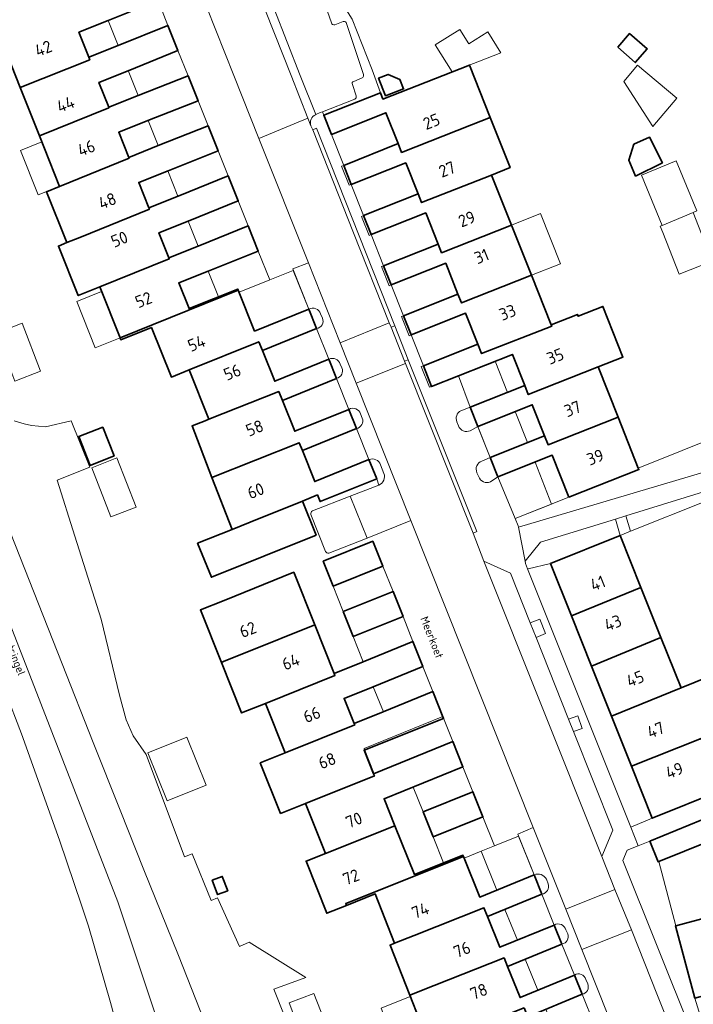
# Model space of a CAD drawing. Header units: metres. Extents: x 149984 to 156489, y 469398 to 478068.
# Tile 235 of 256: x 153636 to 153711, y 471897 to 472006. Entities that reach past the tile are written whole.
import ezdxf
from ezdxf.enums import TextEntityAlignment as Align

# ---------------------------------------------------------------- set-up
doc = ezdxf.new("R2010")
doc.units = ezdxf.units.M
doc.header["$LTSCALE"] = 0.75
for name, color, linetype, lineweight in [('B-WE-GR-BEPLANTING_CULTUUR_HEESTERS-GV', 252, 'Continuous', 18), ('B-WE-GR-BEPLANTING_CULTUUR_ROOS-GV', 252, 'Continuous', 18), ('B-WE-GR-GROENVOORZIENING-GV', 252, 'Continuous', 18), ('B-WE-OG-BEBOUWING-GV', 6, 'Continuous', 35), ('B-WE-OG-BEBOUWING-T18', 1, 'Continuous', 18), ('B-WE-OG-BEBOUWING_LUIFEL-GV', 6, 'Continuous', 18), ('B-WE-OG-BEBOUWING_OVERBOUWING-GV', 6, 'Continuous', 18), ('B-WE-OG-TERREIN_BEGROEID-GV', 252, 'Continuous', 18), ('B-WE-OG-TERREIN_ERF-GV', 252, 'Continuous', 18), ('B-WE-OG-TOPOGRAFIE-T18', 7, 'Continuous', 18), ('B-WE-VH-GESLOTENVERHARDING_ASFALT-GV', 252, 'Continuous', 18), ('B-WE-VH-HALFVERHARDING_GRIND-GV', 252, 'Continuous', 18), ('B-WE-VH-OPENVERHARDING_BETONELEMENT-GV', 252, 'Continuous', 18), ('B-WE-VH-OPENVERHARDING_BETONSTRAATSTEEN-GV', 252, 'Continuous', 18), ('B-WE-VH-OPENVERHARDING_TEGEL-GV', 252, 'Continuous', 18)]:
    doc.layers.add(name, color=color, linetype=linetype, lineweight=lineweight)
doc.styles.add('NLCS-ISO-M500-T18', font='NLCS-ISO.ttf', dxfattribs={"height": 0.9})
doc.styles.add('NLCS-ISO-M750-T18', font='NLCS-ISO.ttf', dxfattribs={"height": 1.35})

msp = doc.modelspace()

# ---------------------------------------------------------------- linework, layer by layer
at = {"layer": 'B-WE-GR-BEPLANTING_CULTUUR_HEESTERS-GV', "flags": 128}
for points in [[(153675.994, 471998.064), (153675.068, 472000.61), (153672.858, 472006.242), (153668.417, 472013.324), (153665.056, 472018.848), (153664.337, 472018.36)], [(153669.884, 472007.741), (153670.535, 472005.848)], [(153670.933, 472005.624), (153671.868, 472005.969)], [(153672.221, 472005.748), (153674.123, 472000.1)], [(153673.981, 471999.707), (153673.03, 471999.317)], [(153672.891, 471998.984), (153673.3, 471997.735)], [(153673.134, 471997.342), (153669.543, 471995.952), (153669.693, 471995.564), (153673.554, 471997.096), (153675.994, 471998.064)], [(153685.989, 471960.506), (153686.825, 471960.963), (153685.97, 471963.11), (153684.925, 471962.728)], [(153666.596, 471892.271), (153664.151, 471898.418), (153667.69, 471899.71), (153661.384, 471903.651), (153660.309, 471903.168), (153657.865, 471908.581), (153657.165, 471908.299), (153655.054, 471913.484), (153654.198, 471913.156), (153649.929, 471924.529), (153648.504, 471926.589), (153647.699, 471928.348), (153646.985, 471931.101), (153644.925, 471939.539), (153641.988, 471948.793), (153640.044, 471955.005), (153643.685, 471956.463), (153641.59, 471961.597), (153638.726, 471960.933), (153637.178, 471961.087), (153636.369, 471961.277), (153635.268, 471961.597)], [(153684.493, 471961.497), (153684.685, 471961.039)], [(153689.045, 471955.387), (153688.194, 471957.524), (153687.276, 471957.134)], [(153686.726, 471955.838), (153686.94, 471955.393)], [(153688.226, 471954.818), (153689.045, 471955.387)], [(153633.23, 471953.18), (153640.58, 471934.58), (153644.05, 471925.83), (153647.06, 471918.32), (153649.67, 471911.69), (153653.52, 471902.16), (153656.43, 471894.84)], [(153693.098, 471911.132), (153693.955, 471908.997)], [(153694.65, 471910.121), (153694.473, 471910.644)], [(153695.339, 471905.555), (153696.189, 471903.439)], [(153696.83, 471904.568), (153696.624, 471905.013)], [(153697.572, 471899.996), (153698.429, 471897.862)], [(153699.058, 471899.023), (153698.855, 471899.494)]]:
    msp.add_lwpolyline(points, dxfattribs=at)
at = {"layer": 'B-WE-GR-BEPLANTING_CULTUUR_HEESTERS-GV'}
for points in [[(153671.868, 472005.969, -0.5230337), (153672.221, 472005.748)], [(153670.535, 472005.848, 0.4627867), (153670.933, 472005.624)], [(153674.13, 472000, -0.2146625), (153673.981, 471999.707)], [(153674.123, 472000.1, -0.0696603), (153674.13, 472000)], [(153673.03, 471999.317, 0.6273713), (153672.891, 471998.984)], [(153673.3, 471997.735, -0.3160907), (153673.134, 471997.342)], [(153684.925, 471962.728, 0.3735709), (153684.493, 471961.497)], [(153684.685, 471961.039, 0.445692), (153685.989, 471960.506)], [(153687.276, 471957.134, 0.4303321), (153686.726, 471955.838)], [(153686.94, 471955.393, 0.4455093), (153688.226, 471954.818)], [(153694.473, 471910.644, 0.3986624), (153693.098, 471911.132)], [(153693.955, 471908.997, 0.474371), (153694.65, 471910.121)], [(153696.624, 471905.013, 0.5151124), (153695.339, 471905.555)], [(153696.189, 471903.439, 0.4735851), (153696.83, 471904.568)], [(153698.855, 471899.494, 0.4989862), (153697.572, 471899.996)], [(153698.429, 471897.862, 0.4760967), (153699.058, 471899.023)]]:
    msp.add_lwpolyline(points, format="xyb", dxfattribs=at)
at = {"layer": 'B-WE-GR-BEPLANTING_CULTUUR_HEESTERS-GV', "flags": 128}
for points in [[(153672.759, 471987.861), (153671.908, 471989.998), (153671.679, 471989.907), (153672.53, 471987.785)], [(153674.127, 471984.424), (153673.886, 471984.328), (153674.741, 471982.187), (153674.974, 471982.297)], [(153676.351, 471978.84), (153676.11, 471978.743), (153676.974, 471976.605), (153677.201, 471976.703)], [(153679.413, 471971.147), (153678.562, 471973.284), (153678.33, 471973.191), (153679.18, 471971.054)], [(153681.695, 471965.414), (153680.774, 471967.728), (153680.545, 471967.636), (153681.462, 471965.325)], [(153712.375, 471952.735), (153714.7, 471953.596), (153713.964, 471954.334), (153703.282, 471951.031), (153703.833, 471949.319)], [(153702.668, 471948.853), (153702.134, 471950.677), (153693.8, 471948.1), (153692.093, 471945.986), (153692.14, 471945.744), (153692.374, 471945.16), (153692.416, 471945.166), (153694.909, 471945.75)], [(153706.977, 471912.633), (153706.884, 471912.596), (153705.97, 471914.896), (153704.682, 471914.38), (153703.439, 471913.882), (153702.972, 471912.739), (153710.691, 471893.486), (153710.917, 471892.919), (153711.43, 471892.98), (153712.266, 471893.203), (153710.965, 471897.415), (153708.818, 471905.473), (153708.862, 471905.485)]]:
    msp.add_lwpolyline(points, close=True, dxfattribs=at)
at = {"layer": 'B-WE-GR-BEPLANTING_CULTUUR_ROOS-GV', "flags": 128}
for points in [[(153719.965, 471960.165), (153719.545, 471962.302), (153704.677, 471956.352), (153704.745, 471956.181), (153696.972, 471953.103)], [(153696.972, 471953.103), (153690.981, 471950.754), (153691.323, 471949.936), (153691.353, 471949.782), (153713.234, 471956.249)]]:
    msp.add_lwpolyline(points, dxfattribs=at)
at = {"layer": 'B-WE-GR-GROENVOORZIENING-GV', "flags": 128}
for points in [[(153692.672, 471939.136), (153693.313, 471937.527), (153694.378, 471937.961), (153693.723, 471939.565)], [(153696.928, 471928.444), (153697.476, 471927.066), (153698.445, 471927.409), (153697.951, 471928.806)]]:
    msp.add_lwpolyline(points, close=True, dxfattribs=at)
at = {"layer": 'B-WE-OG-BEBOUWING-GV', "flags": 128}
for points in [[(153643.667, 472001.739), (153643.557, 472002.016), (153642.451, 472004.785), (153645.695, 472006.086), (153651.255, 472008.317), (153650.141, 472011.099), (153649.051, 472010.662), (153646.974, 472009.829), (153644.582, 472008.87), (153641.3, 472007.67), (153640.368, 472007.296), (153639.764, 472008.81), (153632.007, 472008.463), (153633.558, 472004.578), (153635.925, 471998.647)], [(153635.925, 471998.647), (153638.065, 471993.286), (153645.799, 471996.398), (153645.776, 471996.456), (153644.672, 471999.222), (153647.922, 472000.519), (153653.475, 472002.77), (153652.361, 472005.553), (153646.805, 472003.312), (153643.557, 472002.016), (153643.667, 472001.739)], [(153702.389, 472003.124), (153704.35, 472001.415), (153705.68, 472002.942), (153703.719, 472004.651)], [(153677.966, 471992.41), (153678.358, 471991.426), (153686.127, 471994.496), (153688.216, 471995.322), (153685.916, 472001.144), (153676.274, 471997.357), (153675.994, 471998.064), (153673.554, 471997.096), (153669.693, 471995.564), (153670.543, 471993.427), (153676.601, 471995.838)], [(153647.998, 471990.887), (153646.883, 471993.682), (153650.137, 471994.981), (153655.714, 471997.178), (153654.6, 471999.96), (153649.028, 471997.754), (153645.776, 471996.456), (153645.799, 471996.398), (153638.065, 471993.286), (153640.31, 471987.662), (153648.042, 471990.778)], [(153676.57, 471997.716), (153678.573, 471998.502), (153678.164, 471999.544), (153676.868, 472000.11), (153675.796, 471999.69)], [(153671.908, 471989.998), (153672.759, 471987.861), (153678.817, 471990.273), (153680.185, 471986.835), (153680.577, 471985.852), (153688.351, 471988.923), (153690.421, 471989.741), (153688.216, 471995.322), (153686.127, 471994.496), (153678.358, 471991.426), (153677.966, 471992.41)], [(153650.294, 471985.136), (153650.236, 471985.281), (153649.113, 471988.095), (153652.372, 471989.396), (153657.945, 471991.603), (153656.831, 471994.386), (153651.255, 471992.187), (153647.998, 471990.887), (153648.042, 471990.778), (153640.31, 471987.662), (153638.842, 471987.07), (153641.125, 471981.406), (153642.574, 471981.99)], [(153704.197, 471992.357), (153703.619, 471990.559), (153704.389, 471988.803), (153707.357, 471990.288), (153705.928, 471993.142)], [(153652.505, 471979.597), (153652.458, 471979.714), (153651.347, 471982.498), (153654.61, 471983.8), (153660.173, 471986.039), (153659.055, 471988.83), (153653.497, 471986.583), (153650.236, 471985.281), (153650.294, 471985.136), (153642.574, 471981.99), (153641.125, 471981.406), (153640.181, 471981.029), (153642.376, 471975.529), (153644.771, 471976.485)], [(153682.408, 471981.251), (153682.797, 471980.278), (153690.576, 471983.35), (153688.351, 471988.923), (153680.577, 471985.852), (153680.185, 471986.835), (153674.127, 471984.424), (153674.974, 471982.297), (153681.032, 471984.709)], [(153652.458, 471979.714), (153652.505, 471979.597), (153644.771, 471976.485), (153647.03, 471970.827), (153660.18, 471976.123), (153660.133, 471976.241), (153654.705, 471974.086), (153653.568, 471976.933), (153656.833, 471978.242), (153662.401, 471980.474), (153661.284, 471983.264), (153655.72, 471981.026)], [(153682.797, 471980.278), (153682.408, 471981.251), (153676.351, 471978.84), (153677.201, 471976.703), (153683.259, 471979.114), (153684.62, 471975.695), (153685.016, 471974.704), (153692.8, 471977.778), (153690.576, 471983.35)], [(153678.562, 471973.284), (153679.413, 471971.147), (153685.471, 471973.558), (153686.832, 471970.139), (153687.257, 471969.071), (153695.061, 471972.113), (153694.994, 471972.28), (153692.8, 471977.778), (153685.016, 471974.704), (153684.62, 471975.695)], [(153654.733, 471967.264), (153662.467, 471970.395), (153662.861, 471969.427), (153668.89, 471971.875), (153668.032, 471974.02), (153661.999, 471971.581), (153660.18, 471976.123), (153647.03, 471970.827), (153647.115, 471970.614), (153650.516, 471971.972), (153652.747, 471966.46)], [(153687.257, 471969.071), (153686.832, 471970.139), (153680.774, 471967.728), (153681.695, 471965.414), (153684.665, 471966.596), (153690.671, 471968.987), (153692.042, 471965.528), (153692.443, 471964.517), (153700.219, 471967.596), (153702.974, 471968.687), (153700.741, 471974.327), (153697.983, 471973.234), (153697.904, 471973.434), (153694.994, 471972.28), (153695.061, 471972.113)], [(153662.467, 471970.395), (153654.733, 471967.264), (153656.922, 471961.784), (153664.683, 471964.855), (153665.091, 471963.857), (153671.115, 471966.314), (153670.261, 471968.448), (153664.233, 471966.002), (153662.861, 471969.427)], [(153702.431, 471962.018), (153700.219, 471967.596), (153692.443, 471964.517), (153692.042, 471965.528), (153685.97, 471963.11), (153686.825, 471960.963), (153692.893, 471963.384), (153694.261, 471959.935), (153694.656, 471958.94)], [(153666.965, 471959.162), (153667.322, 471958.288), (153673.344, 471960.743), (153672.489, 471962.878), (153666.459, 471960.441), (153665.091, 471963.857), (153664.683, 471964.855), (153656.922, 471961.784), (153656.495, 471961.615), (153655.039, 471961.029), (153657.259, 471955.305)], [(153696.972, 471953.103), (153704.745, 471956.181), (153704.677, 471956.352), (153702.431, 471962.018), (153694.656, 471958.94), (153694.261, 471959.935), (153688.194, 471957.524), (153689.045, 471955.387), (153695.115, 471957.782)], [(153645.101, 471960.898), (153642.433, 471959.851), (153643.691, 471956.645), (153646.359, 471957.692)], [(153667.322, 471958.288), (153666.965, 471959.162), (153657.259, 471955.305), (153659.496, 471949.537), (153661.492, 471950.34), (153667.318, 471952.683), (153668.996, 471953.358), (153669.291, 471952.624), (153675.58, 471955.154), (153674.722, 471957.298), (153668.697, 471954.853)], [(153667.318, 471952.683), (153661.492, 471950.34), (153659.496, 471949.537), (153655.665, 471947.996), (153657.187, 471944.212), (153668.84, 471948.9)], [(153675.168, 471948.236), (153669.637, 471945.993), (153670.748, 471943.206), (153676.28, 471945.449)], [(153694.909, 471945.75), (153697.24, 471939.921), (153704.978, 471943.076), (153702.668, 471948.853)], [(153658.62, 471934.882), (153660.941, 471935.81), (153668.697, 471938.913), (153666.357, 471944.773), (153658.599, 471941.639), (153655.971, 471940.577), (153658.301, 471934.754)], [(153671.859, 471940.42), (153672.97, 471937.633), (153678.51, 471939.857), (153677.398, 471942.644)], [(153707.206, 471937.504), (153704.978, 471943.076), (153697.24, 471939.921), (153699.467, 471934.349)], [(153660.941, 471935.81), (153658.62, 471934.882), (153658.301, 471934.754), (153660.549, 471929.136), (153663.196, 471930.195), (153670.938, 471933.301), (153670.845, 471933.533), (153668.697, 471938.913)], [(153670.938, 471933.301), (153663.196, 471930.195), (153665.403, 471924.701), (153673.132, 471927.806), (153673.066, 471927.97), (153671.958, 471930.747), (153675.2, 471932.041), (153680.725, 471934.301), (153679.613, 471937.088), (153674.088, 471934.828), (153670.845, 471933.533)], [(153699.467, 471934.349), (153701.695, 471928.779), (153709.443, 471931.912), (153707.206, 471937.504)], [(153701.695, 471928.779), (153703.921, 471923.211), (153711.691, 471926.289), (153714.814, 471927.526), (153712.575, 471933.178), (153709.443, 471931.912)], [(153673.132, 471927.806), (153665.403, 471924.701), (153662.619, 471923.583), (153664.88, 471917.957), (153667.666, 471919.069), (153675.328, 471922.127), (153675.238, 471922.353), (153674.184, 471925.006), (153683.029, 471928.522), (153681.836, 471931.514), (153676.307, 471929.264), (153673.066, 471927.97)], [(153711.691, 471926.289), (153703.921, 471923.211), (153706.233, 471917.429), (153713.985, 471920.552)], [(153669.894, 471913.524), (153677.615, 471916.58), (153676.412, 471919.592), (153685.17, 471923.153), (153684.058, 471925.94), (153675.238, 471922.353), (153675.328, 471922.127), (153667.666, 471919.069)], [(153681.855, 471915.349), (153687.392, 471917.578), (153686.281, 471920.365), (153680.744, 471918.136)], [(153672.22, 471907.733), (153672.134, 471907.946), (153685.229, 471913.179), (153685.174, 471913.316), (153679.77, 471911.182), (153677.615, 471916.58), (153669.894, 471913.524), (153667.73, 471912.667), (153670.026, 471906.865)], [(153705.97, 471914.896), (153706.884, 471912.596), (153706.977, 471912.633), (153712.678, 471914.935), (153711.741, 471917.241)], [(153672.134, 471907.946), (153672.22, 471907.733), (153675.416, 471909.01), (153677.566, 471903.529), (153679.766, 471904.392), (153687.512, 471907.471), (153687.906, 471906.514), (153693.955, 471908.997), (153693.098, 471911.132), (153687.045, 471908.657), (153685.229, 471913.179)], [(153657.275, 471910.533), (153657.881, 471908.941), (153659.005, 471909.369), (153658.4, 471910.961)], [(153687.512, 471907.471), (153679.766, 471904.392), (153677.566, 471903.529), (153677.074, 471903.336), (153679.258, 471897.769), (153681.985, 471898.839), (153689.75, 471901.899), (153690.143, 471900.947), (153696.189, 471903.439), (153695.339, 471905.555), (153689.286, 471903.081), (153687.906, 471906.514)], [(153710.965, 471897.415), (153716.942, 471899.014), (153714.784, 471907.071), (153708.862, 471905.485), (153708.818, 471905.473)], [(153691.985, 471896.337), (153692.384, 471895.37), (153698.429, 471897.862), (153697.572, 471899.996), (153691.527, 471897.503), (153690.143, 471900.947), (153689.75, 471901.899), (153681.985, 471898.839), (153679.258, 471897.769), (153681.416, 471892.269), (153682.283, 471892.609), (153682.316, 471892.526)]]:
    msp.add_lwpolyline(points, close=True, dxfattribs=at)
at = {"layer": 'B-WE-OG-BEBOUWING_LUIFEL-GV', "flags": 128}
for points in [[(153651.255, 472008.317), (153645.695, 472006.086), (153646.808, 472003.313), (153652.361, 472005.553)], [(153653.475, 472002.77), (153647.938, 472000.525), (153649.056, 471997.766), (153654.6, 471999.96)], [(153655.714, 471997.178), (153650.151, 471994.987), (153651.254, 471992.187), (153656.831, 471994.386)], [(153670.543, 471993.427), (153671.908, 471989.998), (153677.966, 471992.41), (153676.601, 471995.838)], [(153638.339, 471992.601), (153635.943, 471991.635), (153637.93, 471986.703), (153640.31, 471987.662)], [(153657.945, 471991.603), (153652.361, 471989.392), (153653.477, 471986.575), (153659.055, 471988.83)], [(153672.759, 471987.861), (153674.127, 471984.424), (153680.185, 471986.835), (153678.817, 471990.273)], [(153660.173, 471986.039), (153654.61, 471983.8), (153654.608, 471983.799), (153655.715, 471981.024), (153661.284, 471983.264)], [(153674.974, 471982.297), (153676.351, 471978.84), (153682.408, 471981.251), (153681.032, 471984.709)], [(153690.576, 471983.35), (153692.8, 471977.778), (153696.026, 471979.066), (153693.802, 471984.638)], [(153662.401, 471980.474), (153656.836, 471978.243), (153657.981, 471975.387), (153660.133, 471976.241), (153660.18, 471976.123), (153660.267, 471975.906), (153663.683, 471977.274)], [(153677.201, 471976.703), (153678.562, 471973.284), (153684.62, 471975.695), (153683.259, 471979.114)], [(153663.683, 471977.274), (153660.267, 471975.906), (153661.999, 471971.581), (153668.032, 471974.02), (153666.305, 471978.324)], [(153647.03, 471970.827), (153644.979, 471975.965), (153642.227, 471974.866), (153644.278, 471969.728)], [(153679.413, 471971.147), (153680.774, 471967.728), (153686.832, 471970.139), (153685.471, 471973.558)], [(153668.89, 471971.875), (153662.861, 471969.427), (153664.233, 471966.002), (153670.261, 471968.448)], [(153685.97, 471963.11), (153690.127, 471964.765), (153688.751, 471968.222), (153684.665, 471966.596)], [(153671.115, 471966.314), (153665.091, 471963.857), (153666.459, 471960.441), (153672.489, 471962.878)], [(153686.825, 471960.963), (153688.194, 471957.524), (153692.349, 471959.175), (153690.98, 471962.621)], [(153673.344, 471960.743), (153667.322, 471958.288), (153668.697, 471954.853), (153674.722, 471957.298)], [(153689.045, 471955.387), (153690.981, 471950.754), (153695.028, 471952.341), (153693.192, 471957.023)], [(153670.748, 471943.206), (153671.859, 471940.42), (153677.398, 471942.644), (153676.28, 471945.449)], [(153672.97, 471937.633), (153674.088, 471934.828), (153679.613, 471937.088), (153678.51, 471939.857)], [(153675.2, 471932.041), (153676.327, 471929.272), (153681.836, 471931.514), (153680.725, 471934.301)], [(153674.179, 471925.184), (153675.3, 471922.378), (153684.058, 471925.94), (153682.947, 471928.727)], [(153680.744, 471918.136), (153686.281, 471920.365), (153685.17, 471923.153), (153679.621, 471920.897)], [(153681.855, 471915.349), (153682.997, 471912.456), (153685.174, 471913.316), (153685.229, 471913.179), (153685.305, 471912.989), (153687.213, 471913.757), (153688.691, 471914.352), (153687.392, 471917.578)], [(153688.691, 471914.352), (153687.213, 471913.757), (153688.952, 471909.437), (153693.098, 471911.132), (153691.369, 471915.429)], [(153693.955, 471908.997), (153689.828, 471907.303), (153691.234, 471903.877), (153695.339, 471905.555)], [(153696.189, 471903.439), (153692.108, 471901.757), (153693.522, 471898.326), (153697.572, 471899.996)], [(153681.352, 471892.432), (153679.322, 471897.606), (153676.065, 471896.328), (153678.095, 471891.154)], [(153698.429, 471897.862), (153694.398, 471896.2), (153695.806, 471892.786), (153699.801, 471894.448)]]:
    msp.add_lwpolyline(points, close=True, dxfattribs=at)
at = {"layer": 'B-WE-OG-BEBOUWING_OVERBOUWING-GV', "flags": 128}
for points in [[(153683.989, 472000.382), (153689.4, 472002.503), (153687.931, 472004.84), (153685.817, 472003.511), (153684.821, 472005.096), (153682.101, 472003.386)], [(153708.967, 471997.451), (153704.61, 472001.138), (153703.073, 471999.322), (153706.305, 471994.304)], [(153711.198, 471984.931), (153708.886, 471990.508), (153705.023, 471988.906), (153707.336, 471983.329), (153710.771, 471984.754)], [(153709.226, 471977.909), (153712.899, 471979.358), (153710.771, 471984.754), (153707.336, 471983.329), (153707.122, 471983.244), (153707.402, 471982.533)], [(153635.311, 471966.009), (153638.191, 471967.107), (153636.151, 471972.46), (153633.27, 471971.362)], [(153643.876, 471956.376), (153646.018, 471950.918), (153648.825, 471952.019), (153646.683, 471957.477)], [(153656.602, 471921.114), (153654.464, 471926.447), (153650.136, 471924.712), (153652.275, 471919.379)], [(153667.376, 471892.899), (153670.13, 471893.966), (153668.581, 471897.964), (153665.828, 471896.897)]]:
    msp.add_lwpolyline(points, close=True, dxfattribs=at)
at = {"layer": 'B-WE-OG-TERREIN_BEGROEID-GV', "flags": 128}
msp.add_lwpolyline([(153647.19, 471892.44), (153645.98, 471896.94), (153643.53, 471905.43), (153642.76, 471907.78), (153640.28, 471915), (153636.05, 471926.8), (153634.26, 471931.56), (153630.61, 471940.79), (153625.6, 471953.53), (153613.1, 471985.11), (153608.57, 471996.45), (153607.07, 472000), (153605.94, 472002.68), (153603.55, 472008.05), (153601.672, 472012.785), (153599.408, 472018.276)], dxfattribs=at)
at = {"layer": 'B-WE-OG-TERREIN_ERF-GV', "flags": 128}
for points in [[(153650.058, 472011.51), (153650.141, 472011.099), (153651.255, 472008.317), (153645.695, 472006.086), (153642.451, 472004.785), (153643.557, 472002.016), (153646.805, 472003.312), (153652.361, 472005.553), (153653.475, 472002.77), (153647.922, 472000.519), (153644.672, 471999.222), (153645.776, 471996.456)], [(153645.776, 471996.456), (153649.028, 471997.754), (153654.6, 471999.96), (153655.714, 471997.178), (153650.137, 471994.981), (153646.883, 471993.682), (153647.998, 471990.887), (153651.255, 471992.187), (153656.831, 471994.386), (153657.945, 471991.603), (153652.372, 471989.396), (153649.113, 471988.095), (153650.236, 471985.281), (153653.497, 471986.583), (153659.055, 471988.83), (153660.173, 471986.039), (153654.61, 471983.8), (153651.347, 471982.498), (153652.458, 471979.714), (153655.72, 471981.026), (153661.284, 471983.264), (153662.401, 471980.474), (153656.833, 471978.242), (153653.568, 471976.933), (153654.705, 471974.086), (153660.133, 471976.241), (153660.18, 471976.123), (153661.999, 471971.581), (153668.032, 471974.02), (153666.237, 471978.493), (153667.977, 471979.167), (153662.47, 471992.989), (153659.677, 472000), (153656.677, 472007.53)], [(153672.858, 472006.242), (153675.068, 472000.61), (153675.994, 471998.064), (153676.274, 471997.357), (153685.916, 472001.144), (153688.216, 471995.322), (153690.421, 471989.741), (153688.351, 471988.923), (153690.576, 471983.35), (153692.8, 471977.778), (153694.994, 471972.28), (153697.904, 471973.434), (153697.983, 471973.234), (153700.741, 471974.327), (153702.974, 471968.687), (153700.219, 471967.596), (153702.431, 471962.018), (153704.677, 471956.352), (153719.545, 471962.302), (153719.965, 471960.165)], [(153668.422, 471951.593), (153672.643, 471953.241), (153675.826, 471954.457), (153675.58, 471955.154), (153669.291, 471952.624), (153668.996, 471953.358), (153667.318, 471952.683), (153668.84, 471948.9), (153657.187, 471944.212), (153655.665, 471947.996), (153659.496, 471949.537), (153657.259, 471955.305), (153655.039, 471961.029), (153656.495, 471961.615), (153656.922, 471961.784), (153654.733, 471967.264), (153652.747, 471966.46), (153650.516, 471971.972), (153647.115, 471970.614), (153647.03, 471970.827), (153644.771, 471976.485), (153642.376, 471975.529), (153640.181, 471981.029), (153641.125, 471981.406), (153638.842, 471987.07), (153640.31, 471987.662), (153638.065, 471993.286), (153635.925, 471998.647), (153633.558, 472004.578)], [(153635.268, 471961.597), (153636.369, 471961.277), (153637.178, 471961.087), (153638.726, 471960.933), (153641.59, 471961.597), (153643.685, 471956.463), (153640.044, 471955.005), (153641.988, 471948.793), (153644.925, 471939.539), (153646.985, 471931.101), (153647.699, 471928.348), (153648.504, 471926.589), (153649.929, 471924.529), (153654.198, 471913.156), (153655.054, 471913.484), (153657.165, 471908.299), (153657.865, 471908.581), (153660.309, 471903.168), (153661.384, 471903.651), (153667.69, 471899.71), (153664.151, 471898.418), (153666.596, 471892.271)], [(153681.416, 471892.269), (153679.258, 471897.769), (153677.074, 471903.336), (153677.566, 471903.529), (153675.416, 471909.01), (153672.22, 471907.733), (153670.026, 471906.865), (153667.73, 471912.667), (153669.894, 471913.524), (153667.666, 471919.069), (153664.88, 471917.957), (153662.619, 471923.583), (153665.403, 471924.701), (153663.196, 471930.195), (153660.549, 471929.136), (153658.301, 471934.754), (153655.971, 471940.577), (153658.599, 471941.639), (153666.357, 471944.773), (153668.697, 471938.913), (153670.845, 471933.533), (153674.088, 471934.828), (153679.613, 471937.088), (153680.725, 471934.301), (153675.2, 471932.041), (153671.958, 471930.747), (153673.066, 471927.97), (153676.307, 471929.264), (153681.836, 471931.514), (153683.029, 471928.522), (153674.184, 471925.006), (153675.238, 471922.353), (153684.058, 471925.94), (153685.17, 471923.153), (153676.412, 471919.592), (153677.615, 471916.58), (153679.77, 471911.182), (153685.174, 471913.316), (153685.229, 471913.179), (153687.045, 471908.657), (153693.098, 471911.132), (153691.275, 471915.663), (153693.003, 471916.398), (153679.387, 471950.529), (153674.531, 471948.551), (153670.263, 471946.902)], [(153669.901, 471947.077), (153668.241, 471951.203)]]:
    msp.add_lwpolyline(points, dxfattribs=at)
for points in [[(153702.389, 472003.124), (153703.719, 472004.651), (153705.68, 472002.942), (153704.35, 472001.415)], [(153676.57, 471997.716), (153675.796, 471999.69), (153676.868, 472000.11), (153678.164, 471999.544), (153678.573, 471998.502)], [(153671.908, 471989.998), (153677.966, 471992.41), (153676.601, 471995.838), (153670.543, 471993.427)], [(153704.197, 471992.357), (153705.928, 471993.142), (153707.357, 471990.288), (153704.389, 471988.803), (153703.619, 471990.559)], [(153680.185, 471986.835), (153678.817, 471990.273), (153672.759, 471987.861), (153674.127, 471984.424)], [(153682.408, 471981.251), (153681.032, 471984.709), (153674.974, 471982.297), (153676.351, 471978.84)], [(153684.62, 471975.695), (153683.259, 471979.114), (153677.201, 471976.703), (153678.562, 471973.284)], [(153679.413, 471971.147), (153680.774, 471967.728), (153686.832, 471970.139), (153685.471, 471973.558)], [(153662.861, 471969.427), (153664.233, 471966.002), (153670.261, 471968.448), (153668.89, 471971.875)], [(153692.042, 471965.528), (153690.671, 471968.987), (153684.665, 471966.596), (153685.97, 471963.11)], [(153671.115, 471966.314), (153665.091, 471963.857), (153666.459, 471960.441), (153672.489, 471962.878)], [(153688.194, 471957.524), (153694.261, 471959.935), (153692.893, 471963.384), (153686.825, 471960.963), (153686.871, 471960.848)], [(153645.101, 471960.898), (153646.359, 471957.692), (153643.691, 471956.645), (153642.433, 471959.851)], [(153667.322, 471958.288), (153668.697, 471954.853), (153674.722, 471957.298), (153673.344, 471960.743)], [(153690.981, 471950.754), (153696.972, 471953.103), (153695.115, 471957.782), (153689.045, 471955.387)], [(153718.51, 471935.634), (153716.482, 471941.286), (153714.602, 471946.528), (153712.375, 471952.735), (153703.833, 471949.319), (153702.668, 471948.853), (153704.978, 471943.076), (153707.206, 471937.504), (153709.443, 471931.912), (153712.575, 471933.178), (153714.814, 471927.526), (153711.691, 471926.289), (153713.985, 471920.552), (153722.666, 471924.049), (153720.597, 471929.817)], [(153676.28, 471945.449), (153670.748, 471943.206), (153669.637, 471945.993), (153675.168, 471948.236)], [(153697.24, 471939.921), (153694.909, 471945.75), (153692.416, 471945.166), (153692.374, 471945.16), (153703.853, 471916.454), (153706.233, 471917.429), (153703.921, 471923.211), (153701.695, 471928.779), (153699.467, 471934.349)], [(153672.97, 471937.633), (153671.859, 471940.42), (153677.398, 471942.644), (153678.51, 471939.857)], [(153714.784, 471907.071), (153720.562, 471908.618), (153726.484, 471910.204), (153732.28, 471911.757), (153731.572, 471914.439), (153737.629, 471916.061), (153736.554, 471920.133), (153736.808, 471921.44), (153737.534, 471925.258), (153736.299, 471925.493), (153734.302, 471925.87), (153735.066, 471923.989), (153729.379, 471921.679), (153722.972, 471919.092), (153718.266, 471917.192), (153712.678, 471914.935), (153706.977, 471912.633), (153708.862, 471905.485)], [(153680.744, 471918.136), (153686.281, 471920.365), (153687.392, 471917.578), (153681.855, 471915.349)], [(153657.275, 471910.533), (153658.4, 471910.961), (153659.005, 471909.369), (153657.881, 471908.941)], [(153695.339, 471905.555), (153693.955, 471908.997), (153687.906, 471906.514), (153689.286, 471903.081)], [(153697.572, 471899.996), (153696.189, 471903.439), (153690.143, 471900.947), (153691.527, 471897.503)], [(153699.801, 471894.448), (153698.429, 471897.862), (153692.384, 471895.37), (153693.764, 471891.937)]]:
    msp.add_lwpolyline(points, close=True, dxfattribs=at)
at = {"layer": 'B-WE-OG-TERREIN_ERF-GV'}
for points in [[(153668.241, 471951.203, -0.2997064), (153668.422, 471951.593)], [(153670.263, 471946.902, -0.3448407), (153669.901, 471947.077)]]:
    msp.add_lwpolyline(points, format="xyb", dxfattribs=at)
at = {"layer": 'B-WE-VH-GESLOTENVERHARDING_ASFALT-GV', "flags": 128}
for points in [[(153584.571, 472052.176), (153592.069, 472041.815), (153599.983, 472027.031), (153616.158, 471986.854), (153646.77, 471908.151), (153655.82, 471880.99), (153656.17, 471880.98), (153656.46, 471880.89), (153656.96, 471880.46), (153657.17, 471880.21), (153657.33, 471879.8), (153659.47, 471872.18), (153661.06, 471866.36), (153661.99, 471863.16), (153662.4, 471861.6), (153663.17, 471858.93), (153664.19, 471855.64), (153664.57, 471854.5), (153664.91, 471853.57), (153665.38, 471852.5), (153665.87, 471851.15), (153670.69, 471839.28)], [(153654.76, 471880.32), (153655.17, 471880.75), (153655.48, 471880.91), (153655.82, 471880.99), (153646.77, 471908.151), (153616.158, 471986.854), (153599.983, 472027.031), (153592.069, 472041.815), (153584.571, 472052.176)], [(153670.69, 471839.28), (153676.52, 471824.83), (153677.92, 471821.47), (153684.83, 471803.88), (153688.714, 471805.341), (153688.25, 471806.52), (153679.813, 471827.794), (153676.013, 471836.782), (153674.981, 471839.321), (153672.573, 471845.246), (153669.881, 471852.161), (153667.702, 471857.545), (153659.61, 471886.81), (153656.43, 471894.84), (153653.52, 471902.16), (153649.67, 471911.69), (153647.06, 471918.32), (153644.05, 471925.83), (153640.58, 471934.58), (153633.23, 471953.18)], [(153634.26, 471931.56), (153636.05, 471926.8), (153640.28, 471915), (153642.76, 471907.78), (153643.53, 471905.43), (153645.98, 471896.94), (153647.19, 471892.44), (153647.71, 471890.43), (153648.85, 471885.81), (153652.39, 471871.15), (153654.404, 471862.988), (153678.642, 471801.598), (153682.74, 471803.1), (153675.88, 471820.28), (153671.93, 471829.82), (153658.91, 471862.37), (153658.75, 471862.89), (153654.8, 471878.17), (153654.642, 471878.716), (153654.55, 471879.099), (153654.52, 471879.38), (153654.53, 471879.65), (153654.59, 471879.97), (153654.76, 471880.32)]]:
    msp.add_lwpolyline(points, dxfattribs=at)
at = {"layer": 'B-WE-VH-HALFVERHARDING_GRIND-GV'}
for points in [[(153676.002, 471956.702, 0.4359917), (153674.722, 471957.298)], [(153675.826, 471954.457, 0.3928026), (153676.392, 471955.755)]]:
    msp.add_lwpolyline(points, format="xyb", dxfattribs=at)
at = {"layer": 'B-WE-VH-HALFVERHARDING_GRIND-GV', "flags": 128}
for points in [[(153674.722, 471957.298), (153675.58, 471955.154), (153675.826, 471954.457)], [(153676.392, 471955.755), (153676.002, 471956.702)]]:
    msp.add_lwpolyline(points, dxfattribs=at)
at = {"layer": 'B-WE-VH-OPENVERHARDING_BETONELEMENT-GV', "flags": 128}
for points in [[(153668.459, 471993.95), (153672.998, 471982.495), (153676.985, 471972.494), (153677.181, 471972.002), (153677.599, 471972.167), (153668.868, 471994.116)], [(153678.774, 471967.99), (153686.316, 471949.117), (153686.734, 471949.283), (153679.099, 471968.389), (153678.681, 471968.222)]]:
    msp.add_lwpolyline(points, close=True, dxfattribs=at)
at = {"layer": 'B-WE-VH-OPENVERHARDING_BETONSTRAATSTEEN-GV', "flags": 128}
for points in [[(153662.47, 471992.989), (153667.936, 471995.224), (153666.049, 472000), (153662.278, 472009.545)], [(153662.278, 472009.545), (153666.049, 472000), (153667.936, 471995.224), (153668.259, 471994.406)], [(153667.081, 472000), (153664.162, 472007.384), (153663.188, 472008.956)], [(153663.188, 472008.956), (153664.162, 472007.384), (153667.081, 472000), (153668.806, 471995.637), (153669.308, 471995.861), (153669.543, 471995.952), (153673.134, 471997.342)], [(153656.677, 472007.53), (153659.677, 472000), (153662.47, 471992.989)], [(153670.535, 472005.848), (153669.884, 472007.741)], [(153671.868, 472005.969), (153670.933, 472005.624)], [(153674.123, 472000.1), (153672.221, 472005.748)], [(153668.778, 471995.624), (153668.806, 471995.637), (153667.081, 472000)], [(153673.03, 471999.317), (153673.981, 471999.707)], [(153673.3, 471997.735), (153672.891, 471998.984)], [(153671.522, 471970.263), (153667.977, 471979.167), (153666.237, 471978.493), (153668.032, 471974.02)], [(153668.032, 471974.02), (153668.89, 471971.875)], [(153669.344, 471973.482), (153669.55, 471973.017)], [(153669.55, 471973.017), (153669.344, 471973.482)], [(153668.89, 471971.875), (153670.261, 471968.448)], [(153675.826, 471954.457), (153672.643, 471953.241), (153674.531, 471948.551), (153679.387, 471950.529), (153673.312, 471965.801), (153671.522, 471970.263)], [(153670.261, 471968.448), (153671.115, 471966.314)], [(153671.525, 471967.901), (153671.717, 471967.498)], [(153671.717, 471967.498), (153671.525, 471967.901)], [(153671.115, 471966.314), (153672.489, 471962.878)], [(153672.489, 471962.878), (153673.344, 471960.743)], [(153673.798, 471962.361), (153673.977, 471961.912)], [(153673.977, 471961.912), (153673.798, 471962.361)], [(153673.344, 471960.743), (153674.722, 471957.298)], [(153676.002, 471956.702), (153676.392, 471955.755)], [(153670.263, 471946.902), (153674.531, 471948.551), (153672.643, 471953.241), (153668.422, 471951.593)], [(153668.241, 471951.203), (153669.901, 471947.077)], [(153696.63, 471907.323), (153693.003, 471916.398), (153691.275, 471915.663), (153693.098, 471911.132)], [(153694.473, 471910.644), (153694.65, 471910.121)], [(153693.955, 471908.997), (153695.339, 471905.555)], [(153704.561, 471887.395), (153698.405, 471902.855), (153696.63, 471907.323)], [(153696.624, 471905.013), (153696.83, 471904.568)], [(153696.189, 471903.439), (153697.572, 471899.996)], [(153698.855, 471899.494), (153699.058, 471899.023)], [(153698.429, 471897.862), (153699.801, 471894.448)]]:
    msp.add_lwpolyline(points, dxfattribs=at)
at = {"layer": 'B-WE-VH-OPENVERHARDING_BETONSTRAATSTEEN-GV'}
for points in [[(153672.221, 472005.748, 0.5230337), (153671.868, 472005.969)], [(153670.933, 472005.624, -0.4627867), (153670.535, 472005.848)], [(153673.981, 471999.707, 0.2146625), (153674.13, 472000)], [(153674.13, 472000, 0.0696603), (153674.123, 472000.1)], [(153672.891, 471998.984, -0.6273713), (153673.03, 471999.317)], [(153673.134, 471997.342, 0.3160907), (153673.3, 471997.735)], [(153668.259, 471994.406, -0.3803422), (153668.778, 471995.624)], [(153668.032, 471974.02, -0.4693524), (153669.344, 471973.482)], [(153669.344, 471973.482, 0.4693524), (153668.032, 471974.02)], [(153669.55, 471973.017, -0.5061123), (153668.89, 471971.875)], [(153668.89, 471971.875, 0.5061123), (153669.55, 471973.017)], [(153670.261, 471968.448, -0.4708755), (153671.525, 471967.901)], [(153671.525, 471967.901, 0.4708755), (153670.261, 471968.448)], [(153671.717, 471967.498, -0.4545476), (153671.115, 471966.314)], [(153671.115, 471966.314, 0.4545476), (153671.717, 471967.498)], [(153672.489, 471962.878, -0.4851558), (153673.798, 471962.361)], [(153673.798, 471962.361, 0.4851558), (153672.489, 471962.878)], [(153673.977, 471961.912, -0.4560838), (153673.344, 471960.743)], [(153673.344, 471960.743, 0.4560838), (153673.977, 471961.912)], [(153674.722, 471957.298, -0.4359917), (153676.002, 471956.702)], [(153676.392, 471955.755, -0.3928026), (153675.826, 471954.457)], [(153668.422, 471951.593, 0.2997064), (153668.241, 471951.203)], [(153669.901, 471947.077, 0.3448407), (153670.263, 471946.902)], [(153693.098, 471911.132, -0.3986624), (153694.473, 471910.644)], [(153694.65, 471910.121, -0.474371), (153693.955, 471908.997)], [(153695.339, 471905.555, -0.5151124), (153696.624, 471905.013)], [(153696.83, 471904.568, -0.4735851), (153696.189, 471903.439)], [(153697.572, 471899.996, -0.4989862), (153698.855, 471899.494)], [(153699.058, 471899.023, -0.4760967), (153698.429, 471897.862)]]:
    msp.add_lwpolyline(points, format="xyb", dxfattribs=at)
at = {"layer": 'B-WE-VH-OPENVERHARDING_BETONSTRAATSTEEN-GV', "flags": 128}
for points in [[(153667.936, 471995.224), (153662.47, 471992.989), (153667.977, 471979.167), (153671.522, 471970.263), (153676.985, 471972.494), (153672.998, 471982.495), (153668.459, 471993.95), (153668.259, 471994.406)], [(153678.681, 471968.222), (153677.181, 471972.002), (153676.985, 471972.494), (153671.522, 471970.263), (153673.312, 471965.801), (153678.774, 471967.99)], [(153678.681, 471968.222), (153679.099, 471968.389), (153677.599, 471972.167), (153677.181, 471972.002)], [(153700.628, 471913.176), (153687.518, 471946.005), (153686.316, 471949.117), (153678.774, 471967.99), (153673.312, 471965.801), (153679.387, 471950.529), (153693.003, 471916.398), (153696.63, 471907.323), (153702.086, 471909.506)], [(153687.518, 471946.005), (153700.628, 471913.176), (153701.833, 471916.12), (153697.476, 471927.066), (153696.928, 471928.444), (153693.313, 471937.527), (153692.672, 471939.136), (153690.463, 471944.687)], [(153696.63, 471907.323), (153698.405, 471902.855), (153703.924, 471905.04), (153702.086, 471909.506)], [(153705.742, 471884.444), (153711.222, 471886.637), (153708.804, 471892.734), (153706.818, 471897.712), (153703.924, 471905.04), (153698.405, 471902.855), (153704.561, 471887.395)]]:
    msp.add_lwpolyline(points, close=True, dxfattribs=at)
at = {"layer": 'B-WE-VH-OPENVERHARDING_TEGEL-GV'}
for points in [[(153668.778, 471995.624, 0.3803422), (153668.259, 471994.406)], [(153684.493, 471961.497, -0.3735709), (153684.925, 471962.728)], [(153685.989, 471960.506, -0.445692), (153684.685, 471961.039)], [(153686.726, 471955.838, -0.4303321), (153687.276, 471957.134)], [(153688.226, 471954.818, -0.4455093), (153686.94, 471955.393)]]:
    msp.add_lwpolyline(points, format="xyb", dxfattribs=at)
at = {"layer": 'B-WE-VH-OPENVERHARDING_TEGEL-GV', "flags": 128}
for points in [[(153684.925, 471962.728), (153685.97, 471963.11), (153684.665, 471966.596), (153681.695, 471965.414), (153681.462, 471965.325), (153680.545, 471967.636), (153680.774, 471967.728), (153679.413, 471971.147), (153679.18, 471971.054), (153678.33, 471973.191), (153678.562, 471973.284), (153677.201, 471976.703), (153676.974, 471976.605), (153676.11, 471978.743), (153676.351, 471978.84), (153674.974, 471982.297), (153674.741, 471982.187), (153673.886, 471984.328), (153674.127, 471984.424), (153672.759, 471987.861), (153672.53, 471987.785), (153671.679, 471989.907), (153671.908, 471989.998), (153670.543, 471993.427), (153669.693, 471995.564), (153669.543, 471995.952), (153669.308, 471995.861), (153668.806, 471995.637), (153668.778, 471995.624)], [(153668.259, 471994.406), (153668.459, 471993.95), (153668.868, 471994.116), (153677.599, 471972.167), (153679.099, 471968.389), (153686.734, 471949.283), (153686.316, 471949.117), (153687.518, 471946.005), (153690.463, 471944.687), (153692.672, 471939.136), (153693.723, 471939.565), (153694.378, 471937.961), (153693.313, 471937.527), (153696.928, 471928.444), (153697.951, 471928.806), (153698.445, 471927.409), (153697.476, 471927.066), (153701.833, 471916.12), (153700.628, 471913.176), (153702.086, 471909.506), (153703.924, 471905.04), (153706.818, 471897.712), (153708.804, 471892.734)], [(153684.685, 471961.039), (153684.493, 471961.497)], [(153687.276, 471957.134), (153688.194, 471957.524), (153686.871, 471960.848), (153686.825, 471960.963), (153685.989, 471960.506)], [(153686.94, 471955.393), (153686.726, 471955.838)], [(153713.234, 471956.249), (153691.353, 471949.782), (153692.093, 471945.986), (153693.8, 471948.1), (153702.134, 471950.677), (153703.282, 471951.031), (153713.964, 471954.334), (153714.7, 471953.596), (153716.568, 471954.241), (153716.523, 471954.501)], [(153692.374, 471945.16), (153692.14, 471945.744), (153692.093, 471945.986), (153691.353, 471949.782), (153691.323, 471949.936), (153690.981, 471950.754), (153689.045, 471955.387), (153688.226, 471954.818)], [(153710.691, 471893.486), (153702.972, 471912.739), (153703.439, 471913.882), (153704.682, 471914.38), (153703.853, 471916.454), (153692.374, 471945.16)]]:
    msp.add_lwpolyline(points, dxfattribs=at)
for points in [[(153722.905, 471930.731), (153724.969, 471924.977), (153722.666, 471924.049), (153713.985, 471920.552), (153706.233, 471917.429), (153703.853, 471916.454), (153704.682, 471914.38), (153705.97, 471914.896), (153711.741, 471917.241), (153717.325, 471919.509), (153722.026, 471921.419), (153728.456, 471924.031), (153730.219, 471924.747), (153729.306, 471926.209), (153726.953, 471925.332), (153724.772, 471931.402), (153722.674, 471937.241), (153720.645, 471942.892), (153718.746, 471948.179), (153716.568, 471954.241), (153714.7, 471953.596), (153716.935, 471947.366), (153718.782, 471942.223), (153720.809, 471936.571)], [(153702.668, 471948.853), (153703.833, 471949.319), (153703.282, 471951.031), (153702.134, 471950.677)]]:
    msp.add_lwpolyline(points, close=True, dxfattribs=at)

# ---------------------------------------------------------------- texts
at = {"layer": 'B-WE-OG-BEBOUWING-T18', "style": 'NLCS-ISO-M750-T18'}
for s, rotation, p in [('42', 21.7, (153638.496, 472002.996)), ('44', 21.7, (153640.974, 471996.788)), ('25', 21.7, (153681.671, 471994.869)), ('46', 21.7, (153643.281, 471991.915)), ('27', 21.7, (153683.406, 471989.559)), ('48', 21.7, (153645.622, 471986.051)), ('29', 21.7, (153685.605, 471984.036)), ('50', 21.7, (153646.962, 471981.787)), ('31', 21.7, (153687.253, 471979.897)), ('52', 21.7, (153649.648, 471975.057)), ('33', 21.7, (153690.138, 471973.656)), ('54', 22, (153655.541, 471970.219)), ('35', 21.6, (153695.446, 471968.78)), ('56', 21.8, (153659.521, 471967.007)), ('37', 21.6, (153697.372, 471962.941)), ('58', 21.8, (153662.006, 471960.801)), ('39', 21.6, (153699.895, 471957.562)), ('60', 21.2, (153662.124, 471953.824)), ('41', 21.7, (153700.18, 471943.55)), ('62', 22, (153661.245, 471938.394)), ('43', 21.7, (153701.859, 471939.143)), ('64', 21.7, (153666.027, 471934.813)), ('45', 21.7, (153704.34, 471932.936)), ('66', 21.7, (153668.368, 471928.95)), ('47', 21.7, (153706.616, 471927.246)), ('68', 21.9, (153670.067, 471923.822)), ('49', 21.9, (153708.703, 471922.737)), ('70', 21.7, (153673.051, 471917.222)), ('72', 21.5, (153672.733, 471910.894)), ('74', 21.4, (153680.434, 471907.17)), ('76', 21.9, (153685.078, 471902.825)), ('78', 21.9, (153686.946, 471898.175))]:
    msp.add_text(s, height=1.35, rotation=rotation, dxfattribs=at).set_placement(p, align=Align.MIDDLE)
at = {"layer": 'B-WE-OG-TOPOGRAFIE-T18', "style": 'NLCS-ISO-M500-T18'}
for s, rotation, p in [('Meerkoet', 291.5, (153681.735, 471937.526)), ('Westsingel', 291.9, (153634.957, 471935.955))]:
    msp.add_text(s, height=0.9, rotation=rotation, dxfattribs=at).set_placement(p, align=Align.MIDDLE)

doc.saveas('drawing.dxf')
